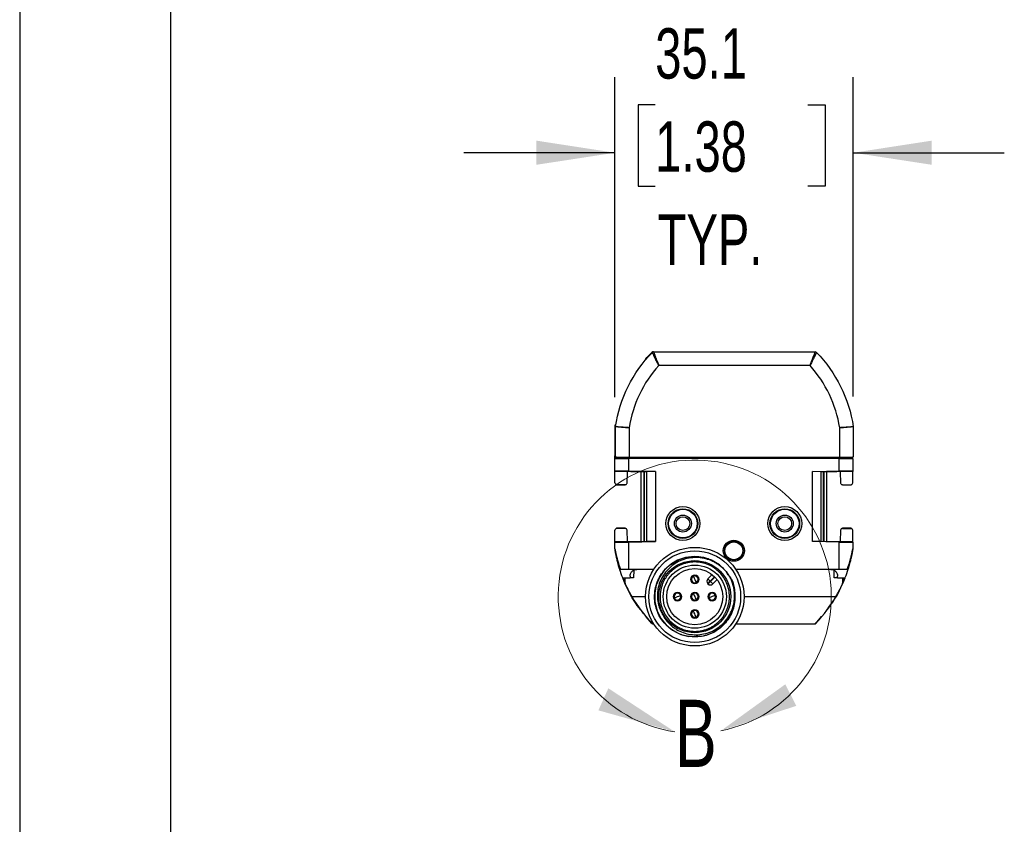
# Model space of a CAD drawing. Header units: millimetres. Extents: x 0 to 1078, y 0 to 756.
# Tile 4 of 10: x 0 to 145, y 301 to 419. Entities that reach past the tile are written whole.
import ezdxf

# ---------------------------------------------------------------- set-up
doc = ezdxf.new("R2010")
doc.units = ezdxf.units.MM
doc.header["$LTSCALE"] = 3.5
doc.layers.add('DIMENSIONS', color=140, linetype='Continuous', lineweight=25)
doc.layers.add('TEXT', color=140, linetype='Continuous', lineweight=25)
doc.styles.add('SLDTEXTSTYLE0', font='TXT', dxfattribs={"width": 0.7})
doc.dimstyles.new('SLDDIMSTYLE3', dxfattribs={"dimtxt": 7.553027, "dimasz": 11.557, "dimexe": 0, "dimexo": 0.0625, "dimgap": 1.888257, "dimtad": 0, "dimtih": 1, "dimtoh": 1, "dimrnd": 1e-09, "dimzin": 12, "dimdsep": 46, "dimtxsty": 'SLDTEXTSTYLE0', "dimsah": 1, "dimcen": 0.09, "dimadec": 0, "dimazin": 3, "dimtfac": 1, "dimtmove": 0, "dimatfit": 0, "dimfxl": 0, "dimfrac": 2, "dimtolj": 1, "dimtzin": 12, "dimarcsym": 0})

# ---------------------------------------------------------------- blocks, each defined once
blk = doc.blocks.new('_D_6')
at = {"layer": 'DIMENSIONS'}
for p, q in [((87.61, 363.38), (87.61, 410.44)), ((122.69, 363.46), (122.69, 410.44)), ((93.54, 406.39), (91.01, 406.39)), ((91.01, 406.39), (91.01, 394.39)), ((115.99, 406.39), (118.53, 406.39)), ((118.53, 406.39), (118.53, 394.39)), ((87.61, 399.32), (65.39, 399.32)), ((122.69, 399.32), (144.92, 399.32)), ((91.01, 394.39), (93.54, 394.39)), ((118.53, 394.39), (115.99, 394.39))]:
    blk.add_line(p, q, dxfattribs=at)
for points in [[(87.61, 399.32), (76.06, 401.1), (76.06, 397.55)], [(122.69, 399.32), (134.25, 397.55), (134.25, 401.1)]]:
    blk.add_solid(points, dxfattribs=at)
at = {"layer": 'DIMENSIONS', "char_height": 7.408, "attachment_point": 1, "style": 'SLDTEXTSTYLE0'}
for s, insert in [('35.1', (93.54, 417.63)), ('1.38', (93.54, 403.93)), ('TYP.', (93.91, 390.24))]:
    blk.add_mtext(s, dxfattribs=dict(at, insert=insert))

msp = doc.modelspace()

# ---------------------------------------------------------------- linework, layer by layer
at = {"color": 7, "linetype": 'Continuous'}
msp.add_line((0.009, 755.659), (0.009, 0.009), dxfattribs=at)
for p, q in [((93.297, 370.035), (93.269, 370.035)), ((93.297, 370.035), (117.087, 370.035)), ((92.139, 368.917), (92.095, 368.917)), ((116.328, 368.035), (94.056, 368.035)), ((87.614, 359.015), (87.614, 358.934)), ((87.692, 358.936), (87.614, 358.934)), ((87.614, 358.934), (87.614, 354.731)), ((87.654, 359.285), (87.655, 359.285)), ((87.692, 354.529), (87.692, 359.016)), ((89.692, 358.88), (89.692, 354.52)), ((120.692, 354.52), (120.692, 358.88)), ((122.692, 359.016), (122.692, 354.529)), ((87.614, 354.731), (87.692, 354.733)), ((87.692, 354.58), (87.614, 354.578)), ((87.614, 354.352), (87.614, 354.578)), ((88.895, 354.374), (87.614, 354.352)), ((87.614, 352.497), (87.614, 354.352)), ((90.777, 354.403), (88.894, 354.37)), ((89.614, 354.352), (92.09, 354.395)), ((89.614, 354.352), (89.614, 352.497)), ((120.692, 354.52), (89.692, 354.52)), ((92.09, 354.395), (90.777, 354.403)), ((90.777, 354.403), (119.452, 354.403)), ((92.09, 354.395), (118.139, 354.395)), ((119.452, 354.403), (118.139, 354.395)), ((118.139, 354.395), (120.614, 354.352)), ((121.334, 354.37), (119.452, 354.403)), ((120.614, 352.497), (120.614, 354.352)), ((122.614, 354.352), (121.334, 354.374)), ((122.614, 354.352), (122.614, 352.497)), ((87.614, 352.497), (92.314, 352.415)), ((87.614, 352.497), (87.614, 352.443)), ((89.364, 352.41), (87.614, 352.443)), ((87.614, 350.766), (87.614, 352.443)), ((89.364, 352.466), (89.364, 352.41)), ((89.364, 352.41), (89.364, 352.41)), ((89.364, 352.41), (89.464, 352.408)), ((89.399, 350.744), (89.464, 352.408)), ((89.464, 352.408), (89.464, 352.43)), ((91.461, 352.43), (89.464, 352.43)), ((93.564, 352.428), (89.614, 352.497)), ((91.46, 342.139), (91.46, 352.43)), ((91.489, 342.14), (91.489, 352.429)), ((91.841, 352.423), (91.841, 342.146)), ((91.963, 342.148), (91.963, 352.421)), ((93.564, 352.428), (92.314, 352.415)), ((92.314, 342.154), (92.314, 352.415)), ((93.564, 352.428), (93.564, 342.141)), ((116.664, 352.428), (120.614, 352.497)), ((117.914, 352.415), (116.664, 352.428)), ((116.664, 342.141), (116.664, 352.428)), ((117.914, 352.415), (122.614, 352.497)), ((117.914, 352.415), (117.914, 342.154)), ((118.266, 352.421), (118.266, 342.148)), ((118.388, 342.146), (118.388, 352.423)), ((118.739, 352.429), (118.739, 342.14)), ((120.764, 352.43), (118.768, 352.43)), ((118.769, 352.43), (118.769, 342.139)), ((120.764, 352.408), (120.764, 352.43)), ((120.864, 352.41), (120.764, 352.408)), ((120.764, 352.408), (120.83, 350.744)), ((120.864, 352.466), (120.864, 352.41)), ((122.614, 352.443), (120.864, 352.41)), ((120.864, 352.41), (120.864, 352.41)), ((122.614, 352.497), (122.614, 352.443)), ((122.614, 350.766), (122.614, 352.443)), ((89.135, 350.503), (87.86, 350.526)), ((87.864, 350.485), (89.114, 350.485)), ((121.094, 350.503), (122.369, 350.526)), ((121.114, 350.485), (122.364, 350.485)), ((87.614, 342.126), (87.614, 343.803)), ((89.135, 344.066), (87.86, 344.044)), ((89.114, 344.085), (87.864, 344.085)), ((89.464, 342.162), (89.399, 343.826)), ((120.83, 343.826), (120.764, 342.162)), ((121.094, 344.066), (122.369, 344.044)), ((122.364, 344.085), (121.114, 344.085)), ((122.614, 342.126), (122.614, 343.803)), ((87.614, 342.126), (89.364, 342.16)), ((92.314, 342.154), (87.614, 342.072)), ((87.614, 342.072), (87.614, 342.126)), ((87.614, 341.054), (87.614, 342.072)), ((89.364, 342.16), (89.464, 342.162)), ((89.364, 342.16), (89.364, 342.16)), ((89.364, 342.103), (89.364, 342.16)), ((89.464, 342.162), (89.464, 342.139)), ((89.464, 342.139), (91.461, 342.139)), ((89.614, 342.072), (93.564, 342.141)), ((89.614, 342.072), (89.614, 338.035)), ((93.564, 342.141), (92.314, 342.154)), ((117.914, 342.154), (116.664, 342.141)), ((120.614, 342.072), (116.664, 342.141)), ((122.614, 342.072), (117.914, 342.154)), ((118.767, 342.139), (120.764, 342.139)), ((120.614, 338.035), (120.614, 342.072)), ((120.864, 342.16), (120.764, 342.162)), ((120.764, 342.162), (120.764, 342.139)), ((120.864, 342.16), (122.614, 342.126)), ((120.864, 342.103), (120.864, 342.16)), ((120.864, 342.16), (120.864, 342.16)), ((122.614, 342.072), (122.614, 342.126)), ((122.614, 342.072), (122.614, 341.054)), ((87.617, 341.016), (87.617, 341.016)), ((87.617, 341.015), (87.617, 341.015)), ((87.617, 341.015), (87.617, 341.015)), ((87.617, 341.015), (87.617, 341.015)), ((122.611, 341.016), (122.611, 341.016)), ((122.611, 341.015), (122.611, 341.015)), ((122.616, 341.054), (122.623, 341.088)), ((89.614, 338.035), (88.436, 338.035)), ((93.318, 338.035), (89.614, 338.035)), ((90.374, 337.914), (90.364, 336.785)), ((120.614, 338.035), (105.411, 338.035)), ((119.864, 336.785), (119.855, 337.914)), ((121.793, 338.035), (120.614, 338.035)), ((88.765, 336.785), (89.838, 336.785)), ((89.026, 336.248), (88.81, 336.785)), ((89.121, 336.041), (89.114, 336.785)), ((89.84, 337.043), (89.838, 336.785)), ((90.364, 336.785), (89.838, 336.785)), ((98.787, 336.819), (98.902, 336.771)), ((99.826, 336.389), (99.942, 336.341)), ((101.274, 336.651), (101.906, 337.283)), ((101.274, 336.651), (101.627, 336.297)), ((101.274, 335.944), (101.627, 336.297)), ((101.309, 335.908), (101.662, 336.262)), ((101.627, 336.297), (102.281, 336.951)), ((101.627, 336.297), (101.662, 336.262)), ((101.662, 336.262), (102.316, 336.916)), ((101.662, 336.262), (102.016, 335.908)), ((102.016, 335.908), (102.644, 336.536)), ((120.391, 336.785), (119.864, 336.785)), ((120.391, 336.785), (120.388, 337.043)), ((120.391, 336.785), (121.464, 336.785)), ((121.114, 336.785), (121.108, 336.041)), ((121.202, 336.25), (121.418, 336.785)), ((93.514, 334.96), (93.589, 335.244)), ((101.274, 335.944), (101.309, 335.908)), ((90.098, 334.035), (92.114, 334.035)), ((96.58, 333.457), (96.628, 333.573)), ((97.01, 334.497), (97.058, 334.612)), ((98.787, 334.274), (98.902, 334.226)), ((99.826, 333.843), (99.942, 333.796)), ((101.719, 333.573), (101.671, 333.457)), ((102.149, 334.612), (102.101, 334.497)), ((106.614, 334.035), (120.131, 334.035)), ((93.04, 330.11), (92.229, 331.085)), ((93.041, 330.11), (92.26, 331.077)), ((98.902, 331.68), (98.787, 331.728)), ((99.942, 331.25), (99.826, 331.298)), ((117.188, 330.11), (117.994, 331.126)), ((117.188, 330.11), (117.842, 330.894)), ((93.04, 330.11), (93.041, 330.11)), ((93.041, 330.11), (93.041, 330.11)), ((93.22, 330.035), (93.318, 330.035)), ((93.22, 330.035), (93.22, 330.035)), ((105.411, 330.035), (117.009, 330.035)), ((105.428, 330.06), (116.878, 330.06)), ((117.024, 330.035), (117.024, 330.035)), ((117.188, 330.11), (117.188, 330.11)), ((117.188, 330.11), (117.188, 330.11))]:
    msp.add_line(p, q)
at = {"flags": 128}
for points in [[(87.617, 341.016), (87.617, 341.016), (87.617, 341.016)], [(104.271, 337.195), (104.002, 337.722), (103.017, 338.697), (101.842, 339.413), (100.674, 339.811), (99.386, 339.959), (97.989, 339.795), (96.841, 339.391), (95.935, 338.863), (94.929, 337.964), (94.203, 336.94), (93.693, 335.735), (93.47, 334.617), (93.482, 333.327), (93.812, 331.975), (94.411, 330.792), (95.129, 329.894), (96.075, 329.107), (97.312, 328.479), (98.498, 328.177), (100.648, 328.251), (101.107, 328.372), (102.174, 328.821), (103.204, 329.529), (104.003, 330.353), (104.745, 331.553), (105.157, 332.799), (105.285, 333.952), (105.162, 335.246), (104.765, 336.471), (104.765, 336.471)], [(122.016, 338.386), (122.036, 338.452), (122.056, 338.523)]]:
    msp.add_lwpolyline(points, dxfattribs=at)
for centre, radius in [((97.614, 344.785), 2.5), ((97.614, 344.785), 2.185), ((97.614, 344.785), 2.098), ((112.614, 344.785), 2.5), ((112.614, 344.785), 2.185), ((112.614, 344.785), 2.098), ((97.614, 344.785), 1.25), ((97.614, 344.785), 1.007), ((112.614, 344.785), 1.25), ((112.614, 344.785), 1.006), ((105.114, 340.785), 1.55), ((105.114, 340.785), 1.37), ((105.114, 340.785), 1.314), ((99.364, 334.035), 7.25), ((99.364, 334.035), 6.75), ((99.364, 334.035), 5.3), ((99.364, 334.035), 4.65), ((99.364, 334.035), 4.125)]:
    msp.add_circle(centre, radius)
for centre, radius, start, end in [((93.269, 369.785), 0.25, 90, 135.58877), ((93.297, 369.785), 0.25, 90, 135.76896), ((117.087, 369.785), 0.25, 44.23104, 90), ((107.445, 356.034), 17.98, 138.13043, 170.89124), ((102.938, 356.034), 17.98, 9.10876, 41.86957), ((87.864, 359.015), 0.25, 171.11111, 180), ((87.942, 359.016), 0.25, 171.35095, 180), ((99.364, 336.58), 0.625, 157.52267, 337.52267), ((99.364, 336.58), 0.625, 337.52267, 157.52267), ((99.364, 336.58), 0.5, 157.52267, 292.52267), ((99.364, 336.58), 0.5, 112.52267, 157.52267), ((99.364, 336.58), 0.5, 337.52267, 112.52267), ((99.364, 336.58), 0.5, 292.52267, 337.52267), ((101.627, 336.297), 0.5, 135, 225), ((89.621, 336.046), 0.5, 180.5, 204.41421), ((107.377, 344.106), 20, 204.41421, 210.23553), ((101.662, 336.262), 0.5, 225, 315), ((102.852, 344.106), 20, 329.76447, 335.58579), ((120.608, 336.046), 0.5, 335.58579, 359.5), ((107.377, 344.106), 20, 210.23553, 224.00114), ((96.819, 334.035), 0.625, 67.52267, 247.52267), ((96.819, 334.035), 0.5, 67.52267, 202.52267), ((96.819, 334.035), 0.5, 202.52267, 247.52267), ((96.819, 334.035), 0.625, 247.52267, 67.52267), ((96.819, 334.035), 0.5, 247.52267, 22.52267), ((96.819, 334.035), 0.5, 22.52267, 67.52267), ((99.364, 334.035), 0.625, 157.52267, 337.52267), ((99.364, 334.035), 0.625, 337.52267, 157.52267), ((99.364, 334.035), 0.5, 157.52267, 292.52267), ((99.364, 334.035), 0.5, 112.52267, 157.52267), ((99.364, 334.035), 0.5, 337.52267, 112.52267), ((99.364, 334.035), 0.5, 292.52267, 337.52267), ((101.91, 334.035), 0.625, 67.52267, 247.52267), ((101.91, 334.035), 0.5, 67.52267, 202.52267), ((101.91, 334.035), 0.5, 202.52267, 247.52267), ((101.91, 334.035), 0.625, 247.52267, 67.52267), ((101.91, 334.035), 0.5, 247.52267, 22.52267), ((101.91, 334.035), 0.5, 22.52267, 67.52267), ((102.852, 344.106), 20, 315.99886, 329.76447), ((99.364, 331.489), 0.625, 337.52267, 157.52267), ((99.364, 331.489), 0.5, 112.52267, 157.52267), ((99.364, 331.489), 0.5, 337.52267, 112.52267), ((99.364, 331.489), 0.625, 157.52267, 337.52267), ((99.364, 331.489), 0.5, 157.52267, 292.52267), ((99.364, 331.489), 0.5, 292.52267, 337.52267), ((93.35, 330.56), 0.5, 224.00114, 270), ((116.878, 330.56), 0.5, 270, 315.99886)]:
    msp.add_arc(centre, radius, start, end)
at = {"color": 7, "linetype": 'Continuous', "lineweight": 18}
msp.add_arc((99.364, 334.035), 20.094, 281.00755, 261.60515, dxfattribs=at)
for points, knots in [([(87.695, 359.053), (88.005, 361.093), (88.634, 363.084), (90.471, 366.778), (91.679, 368.481), (93.118, 369.959)], [0, 0, 0, 0, 0.5, 0.5, 1, 1, 1, 1]), ([(93.22, 370.035), (93.203, 370.034), (93.17, 370.032), (93.122, 370.016), (93.077, 369.993), (93.053, 369.97), (93.04, 369.959)], [0, 0, 0, 0, 0.2485922, 0.4986327, 0.7485973, 1, 1, 1, 1]), ([(94.056, 368.035), (94.032, 368.081), (93.986, 368.173), (93.917, 368.307), (93.851, 368.436), (93.789, 368.558), (93.731, 368.672), (93.678, 368.779), (93.629, 368.877), (93.586, 368.967), (93.547, 369.049), (93.513, 369.122), (93.483, 369.186), (93.457, 369.243), (93.435, 369.292), (93.416, 369.333), (93.374, 369.422), (93.311, 369.551), (93.238, 369.7), (93.182, 369.817), (93.144, 369.899), (93.122, 369.95), (93.119, 369.956), (93.118, 369.959)], [0, 0, 0, 0, 0.0480714, 0.0947785, 0.1398864, 0.1831774, 0.2244544, 0.2635433, 0.300294, 0.3345805, 0.3662994, 0.3953688, 0.4217253, 0.4453224, 0.466127, 0.4841178, 0.4992829, 0.5873106, 0.674317, 0.7596388, 0.8426715, 0.922914, 1, 1, 1, 1]), ([(93.297, 370.035), (93.297, 370.034), (93.298, 370.032), (93.304, 370.016), (93.313, 369.992), (93.327, 369.956), (93.344, 369.911), (93.364, 369.855), (93.389, 369.789), (93.417, 369.712), (93.449, 369.625), (93.485, 369.529), (93.526, 369.419), (93.574, 369.293), (93.632, 369.143), (93.698, 368.969), (93.774, 368.77), (93.86, 368.546), (93.954, 368.298), (94.021, 368.124), (94.056, 368.035)], [0, 0, 0, 0, 0.0429209, 0.0862815, 0.1301118, 0.1744409, 0.2192971, 0.2647075, 0.3106983, 0.3572946, 0.4045208, 0.4524002, 0.500955, 0.554874, 0.6145529, 0.6800154, 0.7512794, 0.8283584, 0.9112626, 1, 1, 1, 1]), ([(116.328, 368.035), (116.347, 368.084), (116.384, 368.18), (116.438, 368.321), (116.49, 368.456), (116.539, 368.585), (116.585, 368.706), (116.629, 368.821), (116.669, 368.928), (116.708, 369.028), (116.743, 369.12), (116.776, 369.205), (116.806, 369.284), (116.834, 369.356), (116.876, 369.469), (116.93, 369.612), (116.987, 369.767), (117.031, 369.888), (117.063, 369.972), (117.083, 370.025), (117.085, 370.031), (117.087, 370.035)], [0, 0, 0, 0, 0.04846916, 0.09525484, 0.14035822, 0.18378063, 0.22552358, 0.26558876, 0.30397811, 0.34069382, 0.37573843, 0.40911485, 0.44082646, 0.47087723, 0.49927181, 0.58765456, 0.67386113, 0.75803713, 0.84033894, 0.92093385, 1, 1, 1, 1]), ([(117.266, 369.959), (117.265, 369.958), (117.265, 369.956), (117.258, 369.942), (117.248, 369.918), (117.232, 369.884), (117.212, 369.84), (117.186, 369.786), (117.155, 369.721), (117.119, 369.647), (117.079, 369.563), (117.034, 369.47), (116.984, 369.368), (116.929, 369.251), (116.863, 369.113), (116.782, 368.946), (116.686, 368.752), (116.576, 368.532), (116.454, 368.291), (116.37, 368.121), (116.328, 368.035)], [0, 0, 0, 0, 0.04160787, 0.08420032, 0.12773551, 0.17215782, 0.21739865, 0.26337754, 0.31000369, 0.35717787, 0.40479451, 0.45274417, 0.50091601, 0.55032687, 0.60800932, 0.67360346, 0.74653241, 0.82597858, 0.91088614, 1, 1, 1, 1]), ([(117.266, 369.959), (118.705, 368.481), (119.912, 366.778), (121.75, 363.084), (122.379, 361.093), (122.689, 359.053)], [0, 0, 0, 0, 0.5, 0.5, 1, 1, 1, 1]), ([(87.617, 359.053), (87.618, 359.06), (87.62, 359.075), (87.625, 359.106), (87.632, 359.151), (87.642, 359.211), (87.65, 359.26), (87.654, 359.285)], [0, 0, 0, 0, 0.1670008, 0.3310599, 0.4988984, 0.7491502, 1, 1, 1, 1]), ([(89.692, 358.88), (89.647, 358.883), (89.559, 358.89), (89.427, 358.898), (89.299, 358.907), (89.174, 358.915), (89.052, 358.923), (88.935, 358.931), (88.823, 358.938), (88.716, 358.945), (88.613, 358.951), (88.516, 358.958), (88.425, 358.964), (88.339, 358.969), (88.258, 358.975), (88.184, 358.98), (88.115, 358.984), (88.051, 358.989), (87.994, 358.993), (87.942, 358.996), (87.895, 359), (87.853, 359.003), (87.817, 359.005), (87.786, 359.008), (87.76, 359.01), (87.738, 359.012), (87.72, 359.013), (87.707, 359.014), (87.698, 359.015), (87.693, 359.016), (87.692, 359.016), (87.692, 359.016)], [0, 0, 0, 0, 0.0426502, 0.0847158, 0.1261971, 0.167094, 0.2074066, 0.2471351, 0.2862796, 0.3248402, 0.3628169, 0.40021, 0.4370195, 0.4732456, 0.5088884, 0.5439481, 0.5784248, 0.6123187, 0.6456299, 0.6783588, 0.7105053, 0.7420699, 0.7730526, 0.8034537, 0.8332735, 0.8625122, 0.8911701, 0.9192475, 0.9467447, 0.9736621, 1, 1, 1, 1]), ([(87.695, 359.053), (87.696, 359.053), (87.698, 359.053), (87.716, 359.053), (87.75, 359.052), (87.802, 359.049), (87.877, 359.044), (87.978, 359.037), (88.106, 359.027), (88.264, 359.013), (88.451, 358.996), (88.666, 358.976), (88.903, 358.954), (89.158, 358.93), (89.423, 358.905), (89.602, 358.888), (89.692, 358.88)], [0, 0, 0, 0, 0.0458774, 0.0961179, 0.1508768, 0.210254, 0.2742714, 0.3428481, 0.4157762, 0.4927006, 0.5731083, 0.6563298, 0.7415582, 0.8278849, 0.91435, 1, 1, 1, 1]), ([(120.692, 358.88), (120.74, 358.885), (120.836, 358.893), (120.98, 358.907), (121.124, 358.92), (121.265, 358.933), (121.403, 358.946), (121.536, 358.959), (121.664, 358.971), (121.786, 358.983), (121.9, 358.993), (122.007, 359.003), (122.105, 359.012), (122.195, 359.02), (122.276, 359.026), (122.349, 359.032), (122.414, 359.037), (122.47, 359.042), (122.519, 359.045), (122.56, 359.048), (122.594, 359.05), (122.623, 359.051), (122.645, 359.052), (122.662, 359.053), (122.675, 359.053), (122.683, 359.053), (122.688, 359.053), (122.689, 359.053), (122.689, 359.053)], [0, 0, 0, 0, 0.0459656, 0.0922919, 0.1388351, 0.1854464, 0.2319744, 0.278268, 0.324179, 0.3695648, 0.4142904, 0.4582308, 0.5012723, 0.5433138, 0.5842674, 0.6240588, 0.662627, 0.6999243, 0.7359153, 0.7705757, 0.8038922, 0.8358602, 0.8664838, 0.8957737, 0.9237467, 0.9504245, 0.9758327, 1, 1, 1, 1]), ([(122.692, 359.016), (122.691, 359.016), (122.689, 359.015), (122.672, 359.014), (122.645, 359.012), (122.604, 359.008), (122.549, 359.004), (122.479, 358.999), (122.394, 358.993), (122.293, 358.986), (122.175, 358.978), (122.04, 358.969), (121.89, 358.959), (121.723, 358.948), (121.541, 358.937), (121.345, 358.924), (121.136, 358.91), (120.917, 358.896), (120.768, 358.886), (120.692, 358.88)], [0, 0, 0, 0, 0.0452818, 0.0922506, 0.1409079, 0.1912551, 0.2432936, 0.2970246, 0.352449, 0.4095678, 0.4683818, 0.5288918, 0.5910985, 0.6550025, 0.7206044, 0.7879047, 0.8569037, 0.9276021, 1, 1, 1, 1]), ([(87.614, 354.578), (87.614, 354.579), (87.614, 354.592), (87.614, 354.645), (87.614, 354.685), (87.614, 354.731)], [0, 0, 0, 0, 0.5, 0.5, 1, 1, 1, 1]), ([(87.614, 354.352), (87.614, 354.348), (87.657, 354.344), (87.852, 354.339), (88.005, 354.337), (88.395, 354.337), (88.632, 354.339), (89.124, 354.344), (89.379, 354.348), (89.614, 354.352)], [0, 0, 0, 0, 0.25, 0.25, 0.5, 0.5, 0.75, 0.75, 1, 1, 1, 1]), ([(89.692, 354.52), (89.456, 354.52), (89.202, 354.52), (88.709, 354.521), (88.473, 354.522), (88.082, 354.523), (87.93, 354.524), (87.735, 354.527), (87.692, 354.528), (87.692, 354.529)], [0, 0, 0, 0, 0.25, 0.25, 0.5, 0.5, 0.75, 0.75, 1, 1, 1, 1]), ([(120.614, 354.352), (120.85, 354.348), (121.104, 354.344), (121.597, 354.339), (121.833, 354.337), (122.224, 354.337), (122.376, 354.339), (122.571, 354.344), (122.614, 354.348), (122.614, 354.352)], [0, 0, 0, 0, 0.25, 0.25, 0.5, 0.5, 0.75, 0.75, 1, 1, 1, 1]), ([(122.692, 354.529), (122.692, 354.528), (122.649, 354.527), (122.454, 354.524), (122.301, 354.523), (121.911, 354.522), (121.674, 354.521), (121.182, 354.52), (120.927, 354.52), (120.692, 354.52)], [0, 0, 0, 0, 0.25, 0.25, 0.5, 0.5, 0.75, 0.75, 1, 1, 1, 1]), ([(89.614, 352.497), (89.379, 352.501), (89.124, 352.505), (88.632, 352.51), (88.395, 352.511), (88.005, 352.511), (87.852, 352.51), (87.657, 352.505), (87.614, 352.501), (87.614, 352.497)], [0, 0, 0, 0, 0.25, 0.25, 0.5, 0.5, 0.75, 0.75, 1, 1, 1, 1]), ([(122.614, 352.497), (122.614, 352.501), (122.571, 352.505), (122.376, 352.51), (122.224, 352.511), (121.833, 352.511), (121.597, 352.51), (121.104, 352.505), (120.85, 352.501), (120.614, 352.497)], [0, 0, 0, 0, 0.25, 0.25, 0.5, 0.5, 0.75, 0.75, 1, 1, 1, 1]), ([(87.614, 350.766), (87.614, 350.71), (87.638, 350.645), (87.71, 350.574), (87.739, 350.556), (87.799, 350.532), (87.831, 350.526), (87.86, 350.526)], [0, 0, 0, 0, 0.5, 0.5, 0.75, 0.75, 1, 1, 1, 1]), ([(89.135, 350.503), (89.165, 350.503), (89.197, 350.507), (89.261, 350.53), (89.291, 350.549), (89.369, 350.619), (89.397, 350.686), (89.399, 350.744)], [0, 0, 0, 0, 0.25, 0.25, 0.5, 0.5, 1, 1, 1, 1]), ([(120.83, 350.744), (120.832, 350.686), (120.86, 350.619), (120.937, 350.549), (120.968, 350.53), (121.032, 350.507), (121.064, 350.503), (121.094, 350.503)], [0, 0, 0, 0, 0.5, 0.5, 0.75, 0.75, 1, 1, 1, 1]), ([(122.369, 350.526), (122.398, 350.526), (122.429, 350.532), (122.49, 350.556), (122.519, 350.574), (122.59, 350.645), (122.614, 350.71), (122.614, 350.766)], [0, 0, 0, 0, 0.25, 0.25, 0.5, 0.5, 1, 1, 1, 1]), ([(87.86, 344.044), (87.831, 344.043), (87.799, 344.038), (87.739, 344.013), (87.71, 343.995), (87.638, 343.925), (87.614, 343.859), (87.614, 343.803)], [0, 0, 0, 0, 0.25, 0.25, 0.5, 0.5, 1, 1, 1, 1]), ([(89.399, 343.826), (89.397, 343.883), (89.369, 343.95), (89.291, 344.021), (89.261, 344.039), (89.197, 344.062), (89.165, 344.066), (89.135, 344.066)], [0, 0, 0, 0, 0.5, 0.5, 0.75, 0.75, 1, 1, 1, 1]), ([(121.094, 344.066), (121.064, 344.066), (121.032, 344.062), (120.968, 344.039), (120.937, 344.021), (120.86, 343.95), (120.832, 343.883), (120.83, 343.826)], [0, 0, 0, 0, 0.25, 0.25, 0.5, 0.5, 1, 1, 1, 1]), ([(122.614, 343.803), (122.614, 343.859), (122.59, 343.925), (122.519, 343.995), (122.49, 344.013), (122.429, 344.038), (122.398, 344.043), (122.369, 344.044)], [0, 0, 0, 0, 0.5, 0.5, 0.75, 0.75, 1, 1, 1, 1]), ([(87.614, 342.072), (87.614, 342.068), (87.657, 342.064), (87.852, 342.059), (88.005, 342.058), (88.395, 342.058), (88.632, 342.059), (89.124, 342.064), (89.379, 342.068), (89.614, 342.072)], [0, 0, 0, 0, 0.25, 0.25, 0.5, 0.5, 0.75, 0.75, 1, 1, 1, 1]), ([(120.614, 342.072), (120.85, 342.068), (121.104, 342.064), (121.597, 342.059), (121.833, 342.058), (122.224, 342.058), (122.376, 342.059), (122.571, 342.064), (122.614, 342.068), (122.614, 342.072)], [0, 0, 0, 0, 0.25, 0.25, 0.5, 0.5, 0.75, 0.75, 1, 1, 1, 1]), ([(87.614, 341.054), (87.615, 341.053), (87.615, 341.051), (87.617, 341.035), (87.621, 341.011), (87.626, 340.978), (87.633, 340.934), (87.643, 340.882), (87.654, 340.82), (87.668, 340.748), (87.684, 340.667), (87.703, 340.577), (87.724, 340.477), (87.748, 340.368), (87.775, 340.249), (87.806, 340.121), (87.84, 339.983), (87.877, 339.836), (87.924, 339.654), (87.991, 339.402), (88.093, 339.047), (88.241, 338.578), (88.367, 338.228), (88.436, 338.035)], [0, 0, 0, 0, 0.0142645, 0.0294566, 0.045955, 0.0640565, 0.0839866, 0.1059143, 0.1299666, 0.1562396, 0.1848072, 0.2157267, 0.2490433, 0.2847931, 0.3230053, 0.3637039, 0.4069086, 0.4526359, 0.5008999, 0.5749122, 0.6827642, 0.8244604, 1, 1, 1, 1]), ([(88.321, 338.035), (88.285, 338.148), (88.215, 338.372), (88.12, 338.703), (88.032, 339.025), (87.953, 339.336), (87.884, 339.627), (87.825, 339.893), (87.776, 340.127), (87.736, 340.334), (87.702, 340.513), (87.675, 340.666), (87.654, 340.791), (87.637, 340.889), (87.626, 340.96), (87.619, 341.006), (87.618, 341.012), (87.617, 341.015)], [0, 0, 0, 0, 0.1055488, 0.208144, 0.3078375, 0.4046903, 0.4987708, 0.5809011, 0.6552055, 0.7218104, 0.7808768, 0.8326198, 0.8773419, 0.9154937, 0.9477825, 0.9753526, 1, 1, 1, 1]), ([(121.793, 338.035), (121.829, 338.136), (121.9, 338.329), (121.994, 338.606), (122.075, 338.854), (122.142, 339.073), (122.199, 339.265), (122.244, 339.429), (122.281, 339.565), (122.332, 339.757), (122.394, 339.999), (122.461, 340.283), (122.513, 340.52), (122.55, 340.702), (122.576, 340.836), (122.594, 340.932), (122.606, 341), (122.613, 341.045), (122.614, 341.051), (122.614, 341.054)], [0, 0, 0, 0, 0.09181704, 0.17521419, 0.25019153, 0.31674923, 0.37488763, 0.42460728, 0.46590915, 0.49879504, 0.60099424, 0.69026574, 0.76678001, 0.83080957, 0.87508596, 0.91336088, 0.94622978, 0.97463019, 1, 1, 1, 1]), ([(122.611, 341.015), (122.611, 341.014), (122.611, 341.012), (122.609, 340.997), (122.605, 340.973), (122.599, 340.939), (122.592, 340.895), (122.584, 340.843), (122.573, 340.78), (122.561, 340.709), (122.547, 340.627), (122.531, 340.537), (122.512, 340.437), (122.491, 340.327), (122.468, 340.208), (122.442, 340.079), (122.413, 339.941), (122.381, 339.794), (122.33, 339.567), (122.257, 339.258), (122.154, 338.865), (122.039, 338.455), (121.952, 338.176), (121.908, 338.035)], [0, 0, 0, 0, 0.014296, 0.0292835, 0.0454198, 0.0630743, 0.0825309, 0.1040037, 0.1276534, 0.1536018, 0.1819427, 0.2127497, 0.2460817, 0.2819867, 0.3205045, 0.3616688, 0.4055089, 0.4520502, 0.5013153, 0.6191049, 0.7414, 0.8683286, 1, 1, 1, 1]), ([(121.915, 338.057), (122.063, 338.557), (122.352, 339.531), (122.525, 340.531), (122.609, 341.016)], [0, 0, 0, 0, 0.5143963, 1, 1, 1, 1]), ([(88.393, 337.82), (88.366, 337.884), (88.188, 338.311), (88.113, 338.77), (88.048, 339.16)], [0, 0, 0, 0, 0.1507764, 1, 1, 1, 1]), ([(104.454, 336.99), (104.504, 336.929), (104.99, 336.337), (105.242, 335.146), (105.337, 332.853), (104.477, 330.785), (102.972, 329.174), (101.624, 328.512), (100.211, 328.122), (98.8, 328.025), (97.362, 328.418), (96.042, 329.061), (94.761, 330.092), (93.635, 332.041), (93.308, 334.272), (93.808, 336.47), (95.084, 338.325), (96.943, 339.597), (99.136, 340.089), (100.751, 339.851), (101.778, 339.455), (102.436, 339.125), (103.56, 338.352), (104.185, 337.425), (104.601, 336.806)], [0, 0, 0, 0, 0.00628971, 0.06064832, 0.11943693, 0.1780102, 0.23669325, 0.29194129, 0.29535964, 0.35397253, 0.40203621, 0.41280543, 0.47138032, 0.53016335, 0.58891039, 0.64758609, 0.70633725, 0.76491955, 0.82357662, 0.88220543, 0.89218766, 0.91159795, 0.94105383, 1, 1, 1, 1]), ([(104.601, 336.806), (104.564, 336.87), (104.49, 336.997), (104.37, 337.183), (104.243, 337.365), (104.109, 337.542), (103.898, 337.799), (103.596, 338.123), (103.183, 338.491), (102.738, 338.818), (102.11, 339.197), (101.263, 339.558), (100.181, 339.781), (99.075, 339.797), (97.984, 339.609), (96.949, 339.217), (96.015, 338.625), (95.212, 337.865), (94.566, 336.963), (94.11, 335.948), (93.909, 335.042), (93.858, 334.308), (93.875, 333.756), (93.946, 333.209), (94.057, 332.731), (94.19, 332.322), (94.327, 331.979), (94.437, 331.759), (94.492, 331.649)], [0, 0, 0, 0, 0.0125342, 0.0250753, 0.0376419, 0.0502524, 0.0629248, 0.0942054, 0.125578, 0.1568418, 0.1880181, 0.2502015, 0.3124531, 0.3749064, 0.437374, 0.4997074, 0.5619711, 0.624302, 0.6867793, 0.7495642, 0.8123018, 0.8435076, 0.8747521, 0.9059942, 0.937181, 0.9581881, 0.9790948, 1, 1, 1, 1]), ([(102.971, 330.428), (103.021, 330.48), (103.121, 330.582), (103.262, 330.743), (103.397, 330.909), (103.524, 331.079), (103.643, 331.255), (103.755, 331.436), (103.86, 331.622), (103.957, 331.813), (104.088, 332.099), (104.234, 332.489), (104.365, 332.991), (104.446, 333.508), (104.482, 334.209), (104.392, 335.08), (104.081, 336.061), (103.602, 336.926), (102.991, 337.661), (102.256, 338.272), (101.391, 338.751), (100.41, 339.063), (99.364, 339.171), (98.49, 339.08), (97.819, 338.904), (97.342, 338.725), (96.891, 338.504), (96.522, 338.276), (96.222, 338.055), (95.982, 337.857), (95.833, 337.713), (95.758, 337.641)], [0, 0, 0, 0, 0.0134532, 0.0268248, 0.0401379, 0.0534162, 0.0666834, 0.0799633, 0.0932797, 0.1066561, 0.1201157, 0.1522793, 0.1844757, 0.2173237, 0.2502052, 0.3158468, 0.3801243, 0.4418363, 0.5000608, 0.5582852, 0.6199972, 0.6842748, 0.7499163, 0.8155579, 0.8477215, 0.8799179, 0.910794, 0.9417029, 0.96114, 0.9805482, 1, 1, 1, 1]), ([(89.84, 337.043), (89.841, 337.161), (89.864, 337.287), (89.962, 337.531), (90.039, 337.648), (90.234, 337.841), (90.352, 337.917), (90.597, 338.013), (90.723, 338.035), (90.84, 338.035)], [0, 0, 0, 0, 0.25, 0.25, 0.5, 0.5, 0.75, 0.75, 1, 1, 1, 1]), ([(95.758, 337.641), (95.708, 337.59), (95.608, 337.487), (95.467, 337.326), (95.332, 337.161), (95.205, 336.99), (95.086, 336.814), (94.974, 336.633), (94.869, 336.447), (94.772, 336.256), (94.641, 335.97), (94.495, 335.581), (94.363, 335.078), (94.282, 334.561), (94.246, 333.86), (94.336, 332.989), (94.648, 332.008), (95.127, 331.143), (95.738, 330.408), (96.473, 329.797), (97.338, 329.318), (98.319, 329.007), (99.364, 328.898), (100.238, 328.989), (100.91, 329.165), (101.387, 329.344), (101.838, 329.565), (102.207, 329.794), (102.507, 330.014), (102.747, 330.212), (102.896, 330.356), (102.971, 330.428)], [0, 0, 0, 0, 0.0134532, 0.0268248, 0.0401379, 0.0534162, 0.0666834, 0.0799633, 0.0932797, 0.1066561, 0.1201157, 0.1522793, 0.1844757, 0.2173237, 0.2502052, 0.3158468, 0.3801243, 0.4418363, 0.5000608, 0.5582852, 0.6199972, 0.6842748, 0.7499163, 0.8155579, 0.8477215, 0.8799179, 0.910794, 0.9417029, 0.96114, 0.9805482, 1, 1, 1, 1]), ([(119.388, 338.035), (119.506, 338.035), (119.632, 338.013), (119.877, 337.917), (119.995, 337.841), (120.19, 337.648), (120.266, 337.531), (120.365, 337.287), (120.387, 337.161), (120.388, 337.043)], [0, 0, 0, 0, 0.25, 0.25, 0.5, 0.5, 0.75, 0.75, 1, 1, 1, 1]), ([(121.835, 337.819), (121.864, 337.886), (121.936, 338.048), (121.968, 338.221), (121.986, 338.322)], [0, 0, 0, 0, 0.4182177, 1, 1, 1, 1]), ([(91.423, 332.114), (91.189, 332.393), (90.028, 333.772), (89.321, 335.448), (88.757, 336.785)], [0, 0, 0, 0, 0.2022267, 1, 1, 1, 1]), ([(94.492, 331.649), (94.523, 331.583), (94.586, 331.449), (94.69, 331.254), (94.802, 331.063), (94.923, 330.876), (95.114, 330.604), (95.394, 330.26), (95.783, 329.868), (96.209, 329.516), (96.819, 329.107), (97.652, 328.711), (98.727, 328.452), (99.832, 328.407), (100.928, 328.572), (101.975, 328.947), (102.924, 329.525), (103.742, 330.272), (104.405, 331.156), (104.891, 332.148), (105.126, 333.038), (105.213, 333.766), (105.227, 334.318), (105.19, 334.87), (105.111, 335.356), (105.01, 335.775), (104.901, 336.129), (104.81, 336.357), (104.765, 336.471)], [0, 0, 0, 0, 0.0125187, 0.0250473, 0.0376075, 0.050221, 0.0629091, 0.0941507, 0.1255446, 0.1568094, 0.1880289, 0.2503084, 0.3125571, 0.3749081, 0.4374104, 0.5001171, 0.5627814, 0.625222, 0.6875487, 0.7497863, 0.8120202, 0.8431682, 0.8744601, 0.9057904, 0.9370943, 0.9581546, 0.9790948, 1, 1, 1, 1]), ([(99.173, 337.042), (99.173, 337.042), (99.193, 336.992), (99.264, 336.821), (99.314, 336.701), (99.364, 336.58)], [0, 0, 0, 0, 0.5, 0.5, 1, 1, 1, 1]), ([(99.364, 336.58), (99.415, 336.459), (99.464, 336.339), (99.535, 336.168), (99.556, 336.118), (99.556, 336.118)], [0, 0, 0, 0, 0.5, 0.5, 1, 1, 1, 1]), ([(104.765, 336.471), (104.739, 336.528), (104.687, 336.641), (104.63, 336.751), (104.601, 336.806)], [0, 0, 0, 0, 0.5000001, 1, 1, 1, 1]), ([(119.027, 332.427), (119.247, 332.693), (120.315, 333.983), (120.96, 335.545), (121.472, 336.785)], [0, 0, 0, 0, 0.2062861, 1, 1, 1, 1]), ([(96.357, 333.843), (96.357, 333.843), (96.407, 333.864), (96.578, 333.935), (96.698, 333.984), (96.819, 334.035)], [0, 0, 0, 0, 0.5, 0.5, 1, 1, 1, 1]), ([(96.819, 334.035), (96.94, 334.085), (97.06, 334.135), (97.231, 334.206), (97.281, 334.226), (97.281, 334.226)], [0, 0, 0, 0, 0.5, 0.5, 1, 1, 1, 1]), ([(99.173, 334.496), (99.173, 334.496), (99.193, 334.447), (99.264, 334.276), (99.314, 334.156), (99.364, 334.035)], [0, 0, 0, 0, 0.5, 0.5, 1, 1, 1, 1]), ([(99.364, 334.035), (99.415, 333.914), (99.464, 333.794), (99.535, 333.623), (99.556, 333.573), (99.556, 333.573)], [0, 0, 0, 0, 0.5, 0.5, 1, 1, 1, 1]), ([(101.91, 334.035), (101.789, 333.984), (101.669, 333.935), (101.498, 333.864), (101.448, 333.843), (101.448, 333.843)], [0, 0, 0, 0, 0.5, 0.5, 1, 1, 1, 1]), ([(102.372, 334.226), (102.372, 334.226), (102.322, 334.206), (102.151, 334.135), (102.031, 334.085), (101.91, 334.035)], [0, 0, 0, 0, 0.5, 0.5, 1, 1, 1, 1]), ([(91.362, 332.127), (91.255, 332.244), (91.072, 332.444), (90.941, 332.681), (90.887, 332.779)], [0, 0, 0, 0, 0.5877211, 1, 1, 1, 1]), ([(91.842, 331.51), (91.808, 331.552), (91.74, 331.636), (91.645, 331.757), (91.553, 331.874), (91.496, 331.949), (91.468, 331.986)], [0, 0, 0, 0, 0.25717525, 0.50938054, 0.75689157, 1, 1, 1, 1]), ([(99.364, 331.489), (99.314, 331.61), (99.264, 331.73), (99.193, 331.901), (99.173, 331.951), (99.173, 331.951)], [0, 0, 0, 0, 0.5, 0.5, 1, 1, 1, 1]), ([(118.847, 332.1), (118.955, 332.22), (119.188, 332.481), (119.355, 332.788), (119.445, 332.954)], [0, 0, 0, 0, 0.4622205, 1, 1, 1, 1]), ([(99.556, 331.027), (99.556, 331.027), (99.535, 331.077), (99.464, 331.248), (99.415, 331.368), (99.364, 331.489)], [0, 0, 0, 0, 0.5, 0.5, 1, 1, 1, 1]), ([(103.747, 330.048), (103.784, 330.089), (103.885, 330.203), (104.041, 330.387), (104.141, 330.544), (104.189, 330.618)], [0, 0, 0, 0, 0.2298388, 0.6344822, 1, 1, 1, 1]), ([(93.22, 330.035), (93.203, 330.036), (93.17, 330.038), (93.122, 330.053), (93.077, 330.076), (93.053, 330.099), (93.04, 330.11)], [0, 0, 0, 0, 0.2469057, 0.498614, 0.7502229, 1, 1, 1, 1]), ([(117.009, 330.035), (117.025, 330.036), (117.059, 330.037), (117.106, 330.053), (117.151, 330.076), (117.176, 330.099), (117.188, 330.11)], [0, 0, 0, 0, 0.24852694, 0.49856856, 0.74854202, 1, 1, 1, 1]), ([(117.188, 330.11), (117.176, 330.099), (117.152, 330.077), (117.107, 330.053), (117.059, 330.037), (117.026, 330.036), (117.009, 330.035)], [0, 0, 0, 0, 0.2469087, 0.4986176, 0.7502266, 1, 1, 1, 1])]:
    msp.add_open_spline(points, degree=3, knots=knots)
for points in [[(92.095, 368.917), (92.398, 369.275), (92.713, 369.623), (93.04, 369.959)], [(122.692, 359.016), (122.692, 359.028), (122.691, 359.041), (122.689, 359.053)], [(87.614, 341.054), (87.614, 341.041), (87.615, 341.028), (87.617, 341.015)], [(87.615, 341.035), (87.616, 341.028), (87.616, 341.022), (87.617, 341.016)], [(122.611, 341.015), (122.613, 341.028), (122.614, 341.041), (122.614, 341.054)], [(88.765, 336.785), (88.602, 337.2), (88.454, 337.616), (88.321, 338.035)], [(121.908, 338.035), (121.775, 337.616), (121.627, 337.2), (121.464, 336.785)], [(93.041, 330.11), (93.086, 330.064), (93.155, 330.035), (93.22, 330.035)]]:
    msp.add_open_spline(points, degree=3)
for points in [[(96.431, 314.155), (86.645, 320.555), (85.174, 317.318)], [(103.201, 314.31), (114.302, 317.982), (112.685, 321.149)]]:
    msp.add_solid(points, dxfattribs=at)
at = {"layer": 'TEXT'}
msp.add_line((22.225, 733.425), (22.225, 22.225), dxfattribs=at)

# ---------------------------------------------------------------- texts
at = {"color": 7, "linetype": 'Continuous', "lineweight": 18, "insert": (96.431, 318.873), "char_height": 9.878, "attachment_point": 1, "style": 'SLDTEXTSTYLE0'}
msp.add_mtext('B', dxfattribs=at)

# ---------------------------------------------------------------- dimensions: what is measured, and where the dimension line sits
at = {"layer": 'DIMENSIONS'}
dim = msp.add_linear_dim(base=(122.692, 399.324), p1=(87.614, 358.934), p2=(122.692, 359.016), text='<>\\PTYP.', dimstyle='SLDDIMSTYLE3', dxfattribs=at)
dim.commit()
dim.dimension.update_dxf_attribs({"geometry": '_D_6', "text_midpoint": (104.767, 399.324), "dimtype": 160})

doc.saveas('drawing.dxf')
